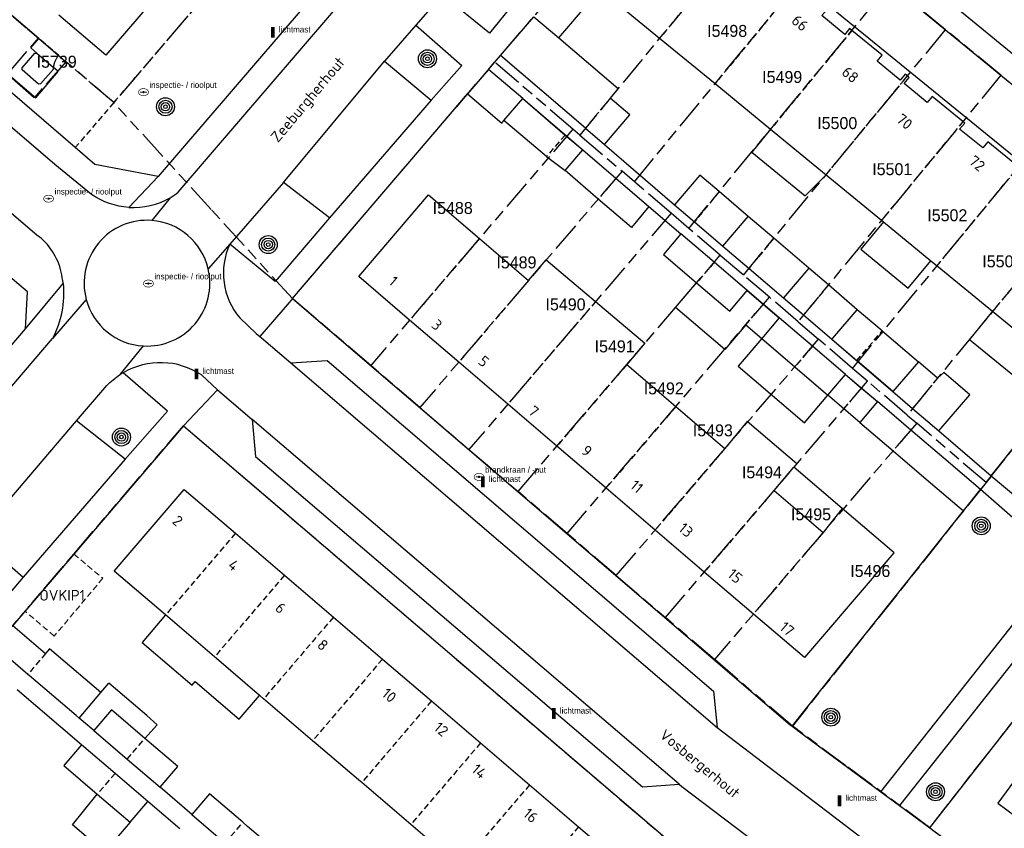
# Model space of a CAD drawing. Extents: x 168491 to 169507, y 481494 to 482503.
# Tile 77 of 108: x 169283 to 169365, y 481834 to 481901. Entities that reach past the tile are written whole.
import ezdxf
from ezdxf.enums import TextEntityAlignment as Align

# ---------------------------------------------------------------- set-up
doc = ezdxf.new("R2010")
doc.units = 0
doc.header["$LTSCALE"] = 0.5
doc.linetypes.add('KAD', pattern=[12, 5, -1, 2, -1, 2, -1])
doc.linetypes.add('STIPPELFIJN', pattern=[1.5, 1, -0.5])
doc.layers.get('0').update_dxf_attribs({"linetype": 'CONTINUOUS'})
for name, color, linetype in [('G01', 3, 'KAD'), ('G_BTD', 3, 'CONTINUOUS'), ('G_GBIP1', 7, 'CONTINUOUS'), ('G_OBW', 7, 'CONTINUOUS'), ('G_PNDMV', 1, 'CONTINUOUS'), ('G_WGD', 2, 'CONTINUOUS'), ('NAR', 7, 'CONTINUOUS'), ('ORL', 7, 'CONTINUOUS'), ('OVKIP1', 7, 'CONTINUOUS'), ('PPAL', 7, 'CONTINUOUS'), ('PPUT', 7, 'CONTINUOUS'), ('PVGO', 7, 'CONTINUOUS'), ('Z01', 2, 'CONTINUOUS')]:
    doc.layers.add(name, color=color, linetype=linetype)
doc.layers.add('OBWVM', color=7, linetype='CONTINUOUS', lineweight=70)
doc.styles.add('ISO', font='isocpeur.ttf', dxfattribs={"height": 1})

# ---------------------------------------------------------------- blocks, each defined once
blk = doc.blocks.new('put')
at = {"linetype": 'ByBlock', "lineweight": -2}
h = blk.add_hatch(color=0, dxfattribs=at)
h.dxf.hatch_style = 1
edge = h.paths.add_edge_path()
edge.add_spline(control_points=[(0.442, 0), (0.442, 0.043), (0.43, 0.087), (0.364, 0.201), (0.283, 0.258), (0.091, 0.323), (-0.019, 0.329), (-0.222, 0.288), (-0.313, 0.241), (-0.416, 0.124), (-0.441, 0.064), (-0.443, -0.058), (-0.419, -0.119), (-0.335, -0.218), (-0.276, -0.257), (-0.097, -0.325), (0.037, -0.332), (0.27, -0.27), (0.37, -0.201), (0.433, -0.076), (0.442, -0.038), (0.442, 0)], knot_values=[0, 0, 0, 0, 0.380029, 0.380029, 1.118666, 1.118666, 1.857303, 1.857303, 2.59594, 2.59594, 3.13294, 3.13294, 3.66994, 3.66994, 4.20694, 4.20694, 5.079565, 5.079565, 5.952189, 5.952189, 6.283185, 6.283185, 6.283185, 6.283185], degree=3, periodic=0)
edge = h.paths.add_edge_path(flags=16)
edge.add_ellipse((0, 0), major_axis=(0.392, 0), ratio=0.689655, start_angle=0, end_angle=360)
h = blk.add_hatch(color=0, dxfattribs=at)
h.dxf.hatch_style = 1
h.paths.add_polyline_path([(-0.1, 0, -0.096396), (-0.093, 0.037), (-0.25, 0.037, 1), (-0.25, -0.037), (-0.093, -0.037, -0.096396)])
at = {"linetype": 'ByBlock', "lineweight": -2, "true_color": 0x681648}
h = blk.add_hatch(color=219, dxfattribs=at)
h.dxf.hatch_style = 1
h.paths.add_polyline_path([(0.1, 0, 1), (-0.1, 0, 1)])
at = {"linetype": 'ByBlock', "lineweight": -2}
h = blk.add_hatch(color=0, dxfattribs=at)
h.dxf.hatch_style = 1
h.paths.add_polyline_path([(0.25, 0.037), (0.093, 0.037, -0.096396), (0.1, 0, -0.096396), (0.093, -0.037), (0.25, -0.037, 1)])
at = {"color": 0, "linetype": 'ByBlock', "lineweight": -2}
blk.add_attdef('PUT', (0.5, 0.35), '', height=0.5, dxfattribs=at)
blk = doc.blocks.new('PAAL')
at = {"linetype": 'ByBlock', "lineweight": -2}
h = blk.add_hatch(color=0, dxfattribs=at)
h.dxf.hatch_style = 1
h.paths.add_polyline_path([(0.15, 0.8), (-0.15, 0.8), (-0.15, -0.1), (0, -0.1, -0.414214), (-0.1, 0, -1), (0.1, 0, -0.414214), (0, -0.1), (0.15, -0.1)])
at = {"linetype": 'ByBlock', "lineweight": -2, "true_color": 0x681648}
h = blk.add_hatch(color=219, dxfattribs=at)
h.dxf.hatch_style = 1
h.paths.add_polyline_path([(-0.1, 0, 1), (0.1, 0, 1)])
at = {"color": 0, "linetype": 'ByBlock', "lineweight": -2}
blk.add_attdef('PAAL', (0.5, 0.35), '', height=0.5, dxfattribs=at)
blk = doc.blocks.new('BOOM')
at = {"color": 0}
for radius in [0.75, 0.55, 0.35, 0.15]:
    blk.add_circle((0, 0), radius, dxfattribs=at)

msp = doc.modelspace()

# ---------------------------------------------------------------- linework, layer by layer
at = {"layer": 'G01'}
for p, q in [((169345.987, 481911.817), (169329.343, 481891.6)), ((169333.904, 481887.699), (169350.626, 481908.013)), ((169338.464, 481883.799), (169355.267, 481904.208)), ((169359.906, 481900.403), (169355.267, 481904.208)), ((169343.025, 481879.898), (169359.906, 481900.403)), ((169364.545, 481896.599), (169359.906, 481900.403)), ((169290.388, 481894.32), (169286.395, 481897.734)), ((169328.771, 481892.089), (169322.215, 481897.697)), ((169364.545, 481896.599), (169347.585, 481875.998)), ((169364.545, 481896.599), (169369.185, 481892.794)), ((169352.146, 481872.097), (169369.185, 481892.794)), ((169328.771, 481892.089), (169311.87, 481872.331)), ((169329.343, 481891.6), (169328.771, 481892.089)), ((169329.343, 481891.6), (169332.875, 481888.579)), ((169373.825, 481888.989), (169356.707, 481868.197)), ((169332.875, 481888.579), (169315.973, 481868.821)), ((169333.904, 481887.699), (169332.875, 481888.579)), ((169336.979, 481885.069), (169333.904, 481887.699)), ((169336.979, 481885.069), (169320.077, 481865.311)), ((169338.464, 481883.799), (169336.979, 481885.069)), ((169341.082, 481881.559), (169338.464, 481883.799)), ((169363.297, 481862.56), (169380.18, 481883.778)), ((169324.181, 481861.801), (169341.082, 481881.559)), ((169341.082, 481881.559), (169343.025, 481879.898)), ((169345.186, 481878.05), (169343.025, 481879.898)), ((169311.87, 481872.331), (169305.321, 481877.932)), ((169328.285, 481858.291), (169345.186, 481878.05)), ((169347.585, 481875.998), (169345.186, 481878.05)), ((169347.585, 481875.998), (169349.29, 481874.54)), ((169332.388, 481854.781), (169349.29, 481874.54)), ((169352.146, 481872.097), (169349.29, 481874.54)), ((169315.973, 481868.821), (169311.87, 481872.331)), ((169353.394, 481871.03), (169352.146, 481872.097)), ((169336.492, 481851.271), (169353.394, 481871.03)), ((169356.707, 481868.197), (169353.394, 481871.03)), ((169315.973, 481868.821), (169320.077, 481865.311)), ((169356.707, 481868.197), (169357.498, 481867.52)), ((169357.498, 481867.52), (169340.596, 481847.761)), ((169363.297, 481862.56), (169357.498, 481867.52)), ((169320.077, 481865.311), (169324.181, 481861.801)), ((169363.297, 481862.56), (169347.106, 481842.192)), ((169328.285, 481858.291), (169324.181, 481861.801)), ((169332.388, 481854.781), (169328.285, 481858.291)), ((169332.388, 481854.781), (169336.492, 481851.271)), ((169358.587, 481833.692), (169374.665, 481854.201)), ((169340.596, 481847.761), (169336.492, 481851.271)), ((169347.106, 481842.192), (169340.596, 481847.761))]:
    msp.add_line(p, q, dxfattribs=at)
for points in [[(169220.375, 481954.196), (169231.013, 481945.098), (169283.191, 481900.475), (169284.1, 481899.697)], [(169323.737, 481933.316), (169290.388, 481894.32)], [(169322.215, 481897.697), (169322.708, 481898.24), (169333.226, 481910.506), (169339.115, 481917.452), (169345.987, 481911.817)], [(169286.395, 481897.734), (169283.75, 481894.718), (169281.496, 481896.684), (169284.1, 481899.697)], [(169284.1, 481899.697), (169284.895, 481899.017), (169286.395, 481897.734)], [(169305.321, 481877.932), (169315.132, 481889.384), (169321.715, 481897.079), (169322.215, 481897.697)], [(169305.321, 481877.932), (169298.533, 481885.381), (169290.388, 481894.32)], [(169358.587, 481833.692), (169351.59, 481838.873), (169347.106, 481842.192)], [(169358.587, 481833.692), (169358.964, 481833.412), (169394.329, 481807.127), (169403.351, 481819.276), (169408.05, 481825.58), (169409.406, 481827.412), (169409.851, 481828.035)]]:
    msp.add_lwpolyline(points, dxfattribs=at)
msp.add_lwpolyline([(169296.222, 481867.29), (169338.781, 481830.894), (169306.257, 481792.865), (169263.681, 481829.241), (169272.866, 481839.963), (169287.057, 481856.574)], close=True, dxfattribs=at)
at = {"layer": 'G_BTD', "linetype": 'STIPPELFIJN', "lineweight": -3, "transparency": 33554687}
for points in [[(169314.613, 481922.647), (169290.388, 481894.32)], [(169290.388, 481894.32), (169284.124, 481899.677)], [(169290.388, 481894.32), (169287.172, 481890.559)]]:
    msp.add_lwpolyline(points, dxfattribs=at)
at = {"layer": 'G_BTD', "linetype": 'Continuous', "lineweight": 25, "transparency": 33554687}
for points in [[(169363.727, 481863.1), (169372.543, 481874.18), (169380.198, 481883.801)], [(169347.095, 481842.179), (169356.556, 481854.08), (169361.402, 481860.176)], [(169358.607, 481833.677), (169374.183, 481853.585)]]:
    msp.add_lwpolyline(points, dxfattribs=at)
at = {"layer": 'G_GBIP1', "linetype": 'Continuous', "lineweight": 25, "transparency": 33554687}
for points in [[(169372.705, 481883.429), (169372.99, 481883.776), (169340.917, 481909.965), (169340.703, 481909.691)], [(169327.588, 481899.714), (169330.236, 481902.832), (169328.167, 481904.607)], [(169324.585, 481894.647), (169328.107, 481891.599)], [(169326.558, 481889.812), (169323.004, 481892.82)], [(169328.107, 481891.599), (169329.591, 481890.365)], [(169345.292, 481892.092), (169343.72, 481890.176), (169348.176, 481886.519), (169349.93, 481888.286)], [(169326.558, 481889.812), (169328.119, 481888.627)], [(169345.556, 481882.973), (169343.417, 481884.792)], [(169354.725, 481884.351), (169352.837, 481882.05), (169356.8, 481878.798), (169358.688, 481881.099)], [(169348.498, 481880.471), (169345.556, 481882.973)], [(169341.296, 481882.317), (169343.484, 481880.456)], [(169343.484, 481880.456), (169346.373, 481878)], [(169343.206, 481875.726), (169341.455, 481873.682), (169337.352, 481877.197), (169339.097, 481879.239)], [(169344.675, 481877.466), (169343.337, 481878.612)], [(169346.012, 481876.321), (169344.675, 481877.466)], [(169354.615, 481875.221), (169352.528, 481877.003)], [(169363.845, 481876.867), (169361.914, 481874.514), (169366.719, 481870.571), (169368.65, 481872.924)], [(169343.206, 481875.726), (169344.543, 481874.58)], [(169354.615, 481875.221), (169357.638, 481872.638)], [(169344.543, 481874.58), (169342.569, 481872.271), (169348.11, 481867.535), (169350.084, 481869.844)], [(169350.402, 481874.532), (169352.489, 481872.75)], [(169355.514, 481870.165), (169352.489, 481872.75)], [(169351.55, 481871.587), (169352.89, 481870.449)], [(169352.89, 481870.449), (169354.218, 481869.321)], [(169351.416, 481868.712), (169350.084, 481869.844)], [(169352.748, 481867.581), (169351.416, 481868.712)], [(169351.274, 481860.39), (169347.241, 481863.838)], [(169294.72, 481851.482), (169292.753, 481849.183), (169296.936, 481845.605), (169297.201, 481845.914), (169300.878, 481842.768), (169302.58, 481844.76)], [(169289.312, 481844.988), (169289.978, 481845.774)], [(169293.147, 481843.07), (169289.978, 481845.774)], [(169292.989, 481841.16), (169294.007, 481842.302), (169293.147, 481843.07)], [(169288.715, 481841.813), (169287.499, 481842.85)], [(169291.759, 481834.154), (169289.613, 481831.648), (169286.949, 481833.929), (169289.015, 481836.504)]]:
    msp.add_lwpolyline(points, dxfattribs=at)
at = {"layer": 'G_GBIP1', "linetype": 'STIPPELFIJN', "lineweight": -3, "transparency": 33554687}
for points in [[(169328.107, 481891.599), (169326.558, 481889.812)], [(169345.556, 481882.973), (169343.484, 481880.456)], [(169343.206, 481875.726), (169344.675, 481877.466)], [(169352.489, 481872.75), (169354.615, 481875.221)], [(169351.416, 481868.712), (169352.89, 481870.449)]]:
    msp.add_lwpolyline(points, dxfattribs=at)
at = {"layer": 'G_OBW', "linetype": 'Continuous', "lineweight": 25, "transparency": 33554687}
for points in [[(169285.318, 481897.266), (169285.329, 481897.079), (169284.274, 481895.876), (169284.106, 481895.868), (169282.746, 481897.054), (169282.726, 481897.22), (169283.782, 481898.442)], [(169283.782, 481898.442), (169283.953, 481898.453)], [(169283.953, 481898.453), (169285.318, 481897.266)]]:
    msp.add_lwpolyline(points, dxfattribs=at)
at = {"layer": 'G_PNDMV', "linetype": 'Continuous', "lineweight": 25, "transparency": 33554687}
for points in [[(169340.703, 481909.691), (169337.531, 481912.294), (169334.551, 481908.658), (169335.071, 481908.222), (169333.501, 481906.318), (169333.447, 481906.363), (169331.211, 481903.647), (169336.015, 481899.705)], [(169352.089, 481900.348), (169351.897, 481900.505), (169351.482, 481899.998), (169349.559, 481901.586), (169349.982, 481902.077), (169347.449, 481904.154)], [(169322.708, 481898.24), (169325.495, 481901.491)], [(169325.495, 481901.491), (169327.588, 481899.714)], [(169327.588, 481899.714), (169332.552, 481895.498), (169331.883, 481894.685)], [(169336.015, 481899.705), (169340.654, 481895.898)], [(169356.727, 481896.541), (169356.536, 481896.698), (169356.118, 481896.185), (169354.202, 481897.771), (169354.617, 481898.273), (169352.089, 481900.348)], [(169329.811, 481892.168), (169322.708, 481898.24)], [(169321.715, 481897.079), (169319.946, 481895.034)], [(169324.585, 481894.647), (169321.715, 481897.079)], [(169361.361, 481892.731), (169358.803, 481894.837), (169358.385, 481894.329), (169356.458, 481895.905), (169356.877, 481896.418), (169356.727, 481896.541)], [(169340.654, 481895.898), (169345.292, 481892.092)], [(169319.946, 481895.034), (169322.816, 481892.602), (169323.004, 481892.82)], [(169323.004, 481892.82), (169324.585, 481894.647)], [(169331.394, 481890.812), (169333.515, 481893.287), (169331.883, 481894.685)], [(169366.005, 481888.931), (169363.435, 481891.036), (169363.015, 481890.523), (169361.089, 481892.104), (169361.522, 481892.598), (169361.361, 481892.731)], [(169329.811, 481892.168), (169331.394, 481890.812)], [(169345.292, 481892.092), (169349.93, 481888.286)], [(169328.119, 481888.627), (169329.591, 481890.365)], [(169329.591, 481890.365), (169332.366, 481887.984)], [(169330.886, 481886.253), (169328.119, 481888.627)], [(169340.992, 481886.869), (169339.382, 481888.248), (169337.261, 481885.773)], [(169349.93, 481888.286), (169354.568, 481884.48)], [(169332.366, 481887.984), (169335.123, 481885.619)], [(169315.121, 481876.132), (169310.86, 481879.777), (169316.69, 481886.594), (169320.953, 481882.949)], [(169343.417, 481884.792), (169340.992, 481886.869)], [(169335.123, 481885.619), (169333.651, 481883.881), (169330.886, 481886.253)], [(169337.261, 481885.773), (169338.92, 481884.352)], [(169338.92, 481884.352), (169341.296, 481882.317)], [(169341.296, 481882.317), (169343.417, 481884.792)], [(169354.568, 481884.48), (169354.725, 481884.351)], [(169354.725, 481884.351), (169358.688, 481881.099)], [(169337.795, 481883.346), (169336.327, 481881.605), (169339.097, 481879.239)], [(169340.578, 481880.969), (169337.795, 481883.346)], [(169320.953, 481882.949), (169325.057, 481879.44)], [(169325.057, 481879.44), (169326.529, 481881.161), (169330.66, 481877.682)], [(169343.337, 481878.612), (169340.578, 481880.969)], [(169358.688, 481881.099), (169359.207, 481880.673)], [(169348.498, 481880.471), (169346.373, 481878)], [(169350.119, 481879.076), (169348.498, 481880.471)], [(169359.207, 481880.673), (169363.845, 481876.867)], [(169339.097, 481879.239), (169341.869, 481876.871)], [(169341.869, 481876.871), (169343.337, 481878.612)], [(169352.528, 481877.003), (169350.119, 481879.076)], [(169330.66, 481877.682), (169334.79, 481874.203), (169333.266, 481872.422)], [(169346.373, 481878), (169348.047, 481876.559)], [(169350.402, 481874.532), (169350.487, 481874.631), (169352.528, 481877.003)], [(169363.845, 481876.867), (169368.65, 481872.924)], [(169319.225, 481872.622), (169315.121, 481876.132)], [(169346.012, 481876.321), (169344.543, 481874.58)], [(169348.785, 481873.95), (169346.012, 481876.321)], [(169348.047, 481876.559), (169350.402, 481874.532)], [(169344.543, 481874.58), (169347.305, 481872.219)], [(169351.55, 481871.587), (169348.785, 481873.95)], [(169323.328, 481869.112), (169319.225, 481872.622)], [(169357.638, 481872.638), (169355.514, 481870.165)], [(169359.234, 481871.267), (169357.638, 481872.638)], [(169333.266, 481872.422), (169337.37, 481868.912)], [(169347.305, 481872.219), (169350.084, 481869.844)], [(169359.351, 481866.868), (169361.946, 481869.882), (169359.77, 481871.756), (169359.234, 481871.267)], [(169350.084, 481869.844), (169351.55, 481871.587)], [(169355.514, 481870.165), (169357.162, 481868.75)], [(169354.218, 481869.321), (169352.748, 481867.581)], [(169357.001, 481866.939), (169354.218, 481869.321)], [(169327.432, 481865.601), (169323.328, 481869.112)], [(169337.37, 481868.912), (169341.474, 481865.403)], [(169357.162, 481868.75), (169359.351, 481866.868)], [(169347.241, 481863.838), (169347.471, 481864.107), (169343.328, 481867.648), (169341.474, 481865.403)], [(169352.748, 481867.581), (169355.521, 481865.208)], [(169362.82, 481861.96), (169359.756, 481864.582), (169357.001, 481866.939)], [(169331.535, 481862.091), (169327.432, 481865.601)], [(169355.521, 481865.208), (169358.286, 481862.842), (169361.402, 481860.176)], [(169345.579, 481861.894), (169347.241, 481863.838)], [(169294.72, 481851.482), (169290.429, 481855.151), (169296.268, 481861.975), (169300.556, 481858.309)], [(169335.639, 481858.581), (169331.535, 481862.091)], [(169345.579, 481861.894), (169349.683, 481858.384)], [(169361.402, 481860.176), (169362.82, 481861.96)], [(169351.274, 481860.39), (169349.683, 481858.384)], [(169353.947, 481854.739), (169355.61, 481856.684), (169351.274, 481860.39)], [(169339.742, 481855.071), (169335.639, 481858.581)], [(169300.556, 481858.309), (169304.655, 481854.805)], [(169304.655, 481854.805), (169308.753, 481851.301)], [(169343.846, 481851.56), (169339.742, 481855.071)], [(169353.947, 481854.739), (169348.109, 481847.914), (169343.846, 481851.56)], [(169298.817, 481847.977), (169294.72, 481851.482)], [(169308.753, 481851.301), (169312.851, 481847.797)], [(169281.952, 481850.602), (169284.696, 481848.263)], [(169283.208, 481846.517), (169280.466, 481848.854)], [(169289.312, 481844.988), (169285.021, 481848.645), (169284.696, 481848.263)], [(169302.58, 481844.76), (169298.986, 481847.832), (169298.817, 481847.977)], [(169312.851, 481847.797), (169316.95, 481844.293)], [(169283.327, 481846.415), (169283.208, 481846.517)], [(169287.239, 481843.071), (169283.327, 481846.415)], [(169287.499, 481842.85), (169289.312, 481844.988)], [(169302.915, 481844.473), (169302.613, 481844.732), (169302.58, 481844.76)], [(169307.013, 481840.968), (169302.915, 481844.473)], [(169316.95, 481844.293), (169321.048, 481840.789)], [(169287.499, 481842.85), (169287.239, 481843.071)], [(169290.196, 481843.546), (169288.715, 481841.813)], [(169292.989, 481841.16), (169290.196, 481843.546)], [(169374.159, 481839.602), (169369.613, 481842.982), (169364.278, 481835.759), (169368.801, 481832.396)], [(169288.715, 481841.813), (169291.507, 481839.428)], [(169287.706, 481840.628), (169286.223, 481838.896), (169289.015, 481836.504)], [(169290.497, 481838.238), (169287.706, 481840.628)], [(169294.255, 481837.08), (169295.736, 481838.814), (169292.989, 481841.16)], [(169307.314, 481840.71), (169307.013, 481840.968)], [(169310.852, 481837.686), (169307.314, 481840.71)], [(169321.048, 481840.789), (169325.146, 481837.285)], [(169291.507, 481839.428), (169294.255, 481837.08)], [(169293.242, 481835.886), (169290.497, 481838.238)], [(169311.111, 481837.464), (169310.852, 481837.686)], [(169315.209, 481833.959), (169311.111, 481837.464)], [(169325.146, 481837.285), (169329.245, 481833.781)], [(169289.015, 481836.504), (169291.759, 481834.154)], [(169301.182, 481834.147), (169298.399, 481836.526), (169296.918, 481834.793)], [(169291.759, 481834.154), (169293.242, 481835.886)], [(169296.918, 481834.793), (169299.701, 481832.414)], [(169302.464, 481830.052), (169303.945, 481831.786), (169301.58, 481833.807), (169301.182, 481834.147)], [(169319.307, 481830.455), (169315.209, 481833.959)], [(169329.245, 481833.781), (169333.533, 481830.115), (169327.696, 481823.28)]]:
    msp.add_lwpolyline(points, dxfattribs=at)
at = {"layer": 'G_PNDMV', "linetype": 'STIPPELFIJN', "lineweight": -3, "transparency": 33554687}
for points in [[(169342.812, 481907.96), (169336.015, 481899.705)], [(169347.449, 481904.154), (169340.654, 481895.898)], [(169352.089, 481900.348), (169345.292, 481892.092)], [(169349.93, 481888.286), (169356.727, 481896.541)], [(169331.883, 481894.685), (169329.811, 481892.168)], [(169361.361, 481892.731), (169354.568, 481884.48)], [(169359.207, 481880.673), (169366.005, 481888.931)], [(169332.366, 481887.984), (169330.886, 481886.253)], [(169340.992, 481886.869), (169338.92, 481884.352)], [(169370.64, 481885.121), (169363.845, 481876.867)], [(169320.953, 481882.949), (169315.121, 481876.132)], [(169340.578, 481880.969), (169339.097, 481879.239)], [(169325.057, 481879.44), (169319.225, 481872.622)], [(169350.119, 481879.076), (169348.047, 481876.559)], [(169330.66, 481877.682), (169329.162, 481875.931)], [(169329.162, 481875.931), (169323.328, 481869.112)], [(169348.785, 481873.95), (169347.305, 481872.219)], [(169333.266, 481872.422), (169327.432, 481865.601)], [(169359.234, 481871.267), (169357.162, 481868.75)], [(169337.37, 481868.912), (169331.535, 481862.091)], [(169357.001, 481866.939), (169355.521, 481865.208)], [(169341.474, 481865.403), (169335.639, 481858.581)], [(169345.579, 481861.894), (169339.742, 481855.071)], [(169300.556, 481858.309), (169294.72, 481851.482)], [(169349.683, 481858.384), (169343.846, 481851.56)], [(169304.655, 481854.805), (169298.817, 481847.977)], [(169308.753, 481851.301), (169302.915, 481844.473)], [(169284.696, 481848.263), (169283.208, 481846.517)], [(169312.851, 481847.797), (169307.013, 481840.968)], [(169316.95, 481844.293), (169311.111, 481837.464)], [(169291.507, 481839.428), (169292.989, 481841.16)], [(169321.048, 481840.789), (169315.209, 481833.959)], [(169290.497, 481838.238), (169289.015, 481836.504)], [(169325.146, 481837.285), (169319.307, 481830.455)], [(169299.701, 481832.414), (169301.182, 481834.147)], [(169329.245, 481833.781), (169323.404, 481826.95)]]:
    msp.add_lwpolyline(points, dxfattribs=at)
at = {"layer": 'G_WGD', "linetype": 'Continuous', "lineweight": 25, "transparency": 33554687}
for points in [[(169328.509, 481928.227), (169294.093, 481888.137)], [(169339.115, 481917.452), (169353.465, 481905.698), (169380.198, 481883.801)], [(169301.452, 481911.938), (169289.716, 481898.283), (169285.804, 481901.631)], [(169359.205, 481907.973), (169357.082, 481905.337), (169375.85, 481889.948), (169377.951, 481892.569), (169359.205, 481907.973)], [(169284.124, 481899.677), (169280.894, 481902.439)], [(169315.651, 481900.784), (169313.015, 481897.764)], [(169315.651, 481900.784), (169319.488, 481897.426), (169316.924, 481894.525)], [(169283.953, 481898.453), (169283.451, 481898.889), (169284.124, 481899.677)], [(169280.934, 481895.946), (169281.562, 481896.68), (169283.865, 481894.711), (169285.741, 481896.904), (169285.318, 481897.266)], [(169313.015, 481897.764), (169316.924, 481894.525)], [(169287.172, 481890.559), (169280.934, 481895.946)], [(169305.321, 481877.932), (169315.132, 481889.384), (169319.946, 481895.034)], [(169324.585, 481894.647), (169329.591, 481890.365)], [(169331.394, 481890.812), (169337.261, 481885.773)], [(169294.093, 481888.137), (169288.822, 481889.134), (169287.172, 481890.559)], [(169304.565, 481887.638), (169300.094, 481882.485)], [(169308.427, 481884.668), (169304.565, 481887.638)], [(169335.123, 481885.619), (169337.795, 481883.346)], [(169308.427, 481884.668), (169303.878, 481879.367), (169300.094, 481882.485)], [(169283.013, 481875.412), (169283.171, 481878.493), (169279.512, 481881.59)], [(169343.337, 481878.612), (169346.012, 481876.321)], [(169305.321, 481877.932), (169346.937, 481842.299), (169347.095, 481842.179)], [(169363.727, 481863.1), (169370.733, 481857.233), (169387.088, 481878.253)], [(169264.238, 481863.755), (169264.293, 481863.708), (169264.344, 481863.665), (169269.414, 481859.452), (169283.013, 481875.412)], [(169350.402, 481874.532), (169352.618, 481872.639)], [(169352.618, 481872.639), (169355.514, 481870.165)], [(169291.33, 481864.495), (169294.892, 481868.531), (169291.181, 481871.734)], [(169351.55, 481871.587), (169354.218, 481869.321)], [(169287.269, 481867.712), (169289.813, 481870.663)], [(169291.33, 481864.495), (169287.269, 481867.712)], [(169296.222, 481867.29), (169287.058, 481856.573), (169281.952, 481850.602)], [(169296.222, 481867.29), (169338.792, 481830.907)], [(169359.351, 481866.868), (169363.727, 481863.1)], [(169354.493, 481836.71), (169369.723, 481855.954), (169362.82, 481861.96)], [(169278.984, 481857.985), (169282.827, 481854.638)], [(169374.183, 481853.585), (169371.766, 481855.394), (169356.063, 481835.552)], [(169282.827, 481854.638), (169279.837, 481851.147), (169275.998, 481854.492)], [(169287.706, 481840.628), (169282.315, 481845.237)], [(169347.095, 481842.179), (169348.004, 481841.493), (169354.493, 481836.71)], [(169296.918, 481834.793), (169294.255, 481837.08)], [(169295.913, 481833.617), (169293.242, 481835.886)], [(169356.063, 481835.552), (169358.607, 481833.677)], [(169358.607, 481833.677), (169394.327, 481807.128)]]:
    msp.add_lwpolyline(points, dxfattribs=at)
at = {"layer": 'G_WGD', "lineweight": -3, "transparency": 33554687}
for points in [[(169295.767, 481886.813), (169310.993, 481904.588), (169330.231, 481926.754)], [(169317.879, 481903.335), (169317.444, 481902.837), (169315.651, 481900.784)], [(169323.837, 481902.612), (169321.802, 481900.129), (169317.879, 481903.335)], [(169321.715, 481897.079), (169322.708, 481898.24)], [(169304.565, 481887.638), (169313.015, 481897.764)], [(169288.54, 481886.634), (169285.463, 481889.138), (169276.06, 481897.184)], [(169316.924, 481894.525), (169308.427, 481884.668)], [(169283.974, 481883.245), (169282.427, 481884.532), (169278.811, 481887.649)], [(169294.093, 481888.137), (169291.659, 481885.551)], [(169295.099, 481886.365), (169293.577, 481884.458)], [(169300.094, 481882.485), (169298.286, 481880.412)], [(169283.013, 481875.412), (169286.153, 481879.2)], [(169288.09, 481877.851), (169285.266, 481874.583)], [(169305.321, 481877.932), (169305.044, 481877.609), (169302.604, 481874.756)], [(169300.919, 481876.326), (169302.288, 481875.023), (169302.604, 481874.756)], [(169254.724, 481838.827), (169285.266, 481874.583)], [(169302.604, 481874.756), (169302.735, 481874.645), (169305.199, 481872.564)], [(169290.919, 481871.574), (169292.862, 481873.97)], [(169305.199, 481872.564), (169308.217, 481872.756), (169340.53, 481845.106), (169340.816, 481842.08)], [(169305.199, 481872.564), (169340.816, 481842.08)], [(169299.063, 481870.298), (169297.714, 481871.558)], [(169296.222, 481867.29), (169299.063, 481870.298)], [(169299.063, 481870.298), (169301.971, 481867.819)], [(169278.984, 481857.985), (169287.269, 481867.712)], [(169301.971, 481867.819), (169302.24, 481864.741), (169334.58, 481837.123), (169337.639, 481837.331)], [(169337.639, 481837.331), (169301.971, 481867.819)], [(169291.33, 481864.495), (169282.827, 481854.638)], [(169363.727, 481863.1), (169363.664, 481862.996), (169363.309, 481862.55), (169362.82, 481861.96)], [(169340.816, 481842.08), (169359.047, 481828.165)], [(169337.639, 481837.331), (169337.872, 481837.136), (169355.928, 481823.465)], [(169354.493, 481836.71), (169356.063, 481835.552)]]:
    msp.add_lwpolyline(points, dxfattribs=at)
for points in [[(169291.659, 481885.551, -0.137548), (169288.54, 481886.634)], [(169295.099, 481886.365, 0.0324117), (169295.767, 481886.813)], [(169291.659, 481885.551, 0.1476609), (169295.099, 481886.365)], [(169293.577, 481884.458, 0.518106), (169288.09, 481877.851)], [(169298.286, 481880.412, 0.3267704), (169293.577, 481884.458)], [(169285.996, 481880.144, 0.1786175), (169283.974, 481883.245)], [(169300.094, 481882.485, 0.2927314), (169300.919, 481876.326)], [(169286.153, 481879.2, 0.0285176), (169285.996, 481880.144)], [(169292.862, 481873.97, 0.5010947), (169298.286, 481880.412)], [(169286.153, 481879.2, -0.1487584), (169285.266, 481874.583)], [(169288.09, 481877.851, 0.3232522), (169292.862, 481873.97)], [(169297.714, 481871.558, 0.2828683), (169291.181, 481871.734)]]:
    msp.add_lwpolyline(points, format="xyb", dxfattribs=at)
at = {"layer": 'G_WGD', "linetype": 'Continuous', "lineweight": 25, "transparency": 33554687}
for points in [[(169291.181, 481871.734, 0.0089555), (169290.919, 481871.574)], [(169289.813, 481870.663, -0.0570098), (169290.919, 481871.574)]]:
    msp.add_lwpolyline(points, format="xyb", dxfattribs=at)
at = {"layer": 'OBWVM', "linetype": 'STIPPELFIJN', "lineweight": 13, "transparency": 33554687}
msp.add_lwpolyline([(169287.058, 481856.573), (169289.473, 481854.548), (169285.418, 481849.712), (169282.976, 481851.8), (169287.058, 481856.573)], dxfattribs=at)

# ---------------------------------------------------------------- block references
at = {"layer": 'PPAL', "linetype": 'Continuous', "lineweight": 13, "transparency": 33554687}
for p in [(169303.693, 481899.828), (169297.298, 481871.279), (169321.238, 481862.257), (169327.173, 481842.892), (169351.049, 481835.595)]:
    msp.add_blockref('PAAL', p, dxfattribs=at).add_auto_attribs({'PAAL': 'lichtmast'})
at = {"layer": 'PPUT', "linetype": 'Continuous', "lineweight": 13, "transparency": 33554687}
for p, values in [((169292.873, 481895.189), {'PUT': 'inspectie- / rioolput'}), ((169284.946, 481886.281), {'PUT': 'inspectie- / rioolput'}), ((169293.288, 481879.187), {'PUT': 'inspectie- / rioolput'}), ((169320.92, 481863.02), {'PUT': 'brandkraan / -put'})]:
    msp.add_blockref('put', p, dxfattribs=at).add_auto_attribs(values)
at = {"layer": 'PVGO', "linetype": 'Continuous', "lineweight": 0, "transparency": 33554687}
for p in [(169316.607, 481897.977), (169294.712, 481893.967), (169303.299, 481882.444), (169291.03, 481866.355), (169362.896, 481858.931), (169350.324, 481842.937), (169359.072, 481836.701)]:
    msp.add_blockref('BOOM', p, dxfattribs=at)

# ---------------------------------------------------------------- texts
at = {"layer": 'NAR', "linetype": 'Continuous', "lineweight": 25, "transparency": 33554687, "style": 'ISO'}
for s, rotation, p in [('66', 320.5, (169347.741, 481900.967)), ('68', 320.5, (169351.949, 481896.644)), ('70', 320.5, (169356.479, 481892.725)), ('72', 320.5, (169362.547, 481889.23)), ('1', 319.5, (169313.757, 481879.405)), ('3', 319.5, (169317.404, 481875.73)), ('5', 319.5, (169321.313, 481872.683)), ('7', 319.5, (169325.488, 481868.511)), ('9', 319.5, (169329.928, 481865.199)), ('11', 319.5, (169334.105, 481862.219)), ('2', 319.4, (169295.733, 481859.354)), ('13', 319.5, (169338.215, 481858.576)), ('4', 319.5, (169300.407, 481855.639)), ('15', 319.5, (169342.324, 481854.735)), ('6', 319.5, (169304.337, 481852.066)), ('17', 319.5, (169346.665, 481850.32)), ('8', 319.5, (169307.86, 481848.974)), ('10', 319.5, (169313.415, 481844.766)), ('12', 319.5, (169317.759, 481841.932)), ('14', 319.5, (169320.939, 481838.411)), ('16', 319.5, (169325.235, 481834.719))]:
    msp.add_text(s, height=0.9, rotation=rotation, dxfattribs=at).set_placement(p, align=Align.MIDDLE_CENTER)
at = {"layer": 'ORL', "linetype": 'Continuous', "lineweight": 25, "transparency": 33554687, "style": 'ISO'}
for s, rotation, p in [('Zeeburgherhout', 50, (169306.598, 481894.576)), ('Vosbergerhout', 320.5, (169339.384, 481839.05))]:
    msp.add_text(s, height=0.9, rotation=rotation, dxfattribs=at).set_placement(p, align=Align.MIDDLE_CENTER)
at = {"layer": 'OVKIP1', "linetype": 'Continuous', "lineweight": 70, "transparency": 33554687, "style": 'ISO'}
msp.add_text('OVKIP1', height=0.9, dxfattribs=at).set_placement((169286.084, 481853.129), align=Align.MIDDLE_CENTER)
at = {"layer": 'Z01', "ltscale": 0.5}
for s, p in [('I5498', (169339.9845, 481899.8058)), ('I5739', (169283.9455, 481897.2296)), ('I5499', (169344.5855, 481895.9546)), ('I5500', (169349.185, 481892.1006)), ('I5501', (169353.785, 481888.2485)), ('I5488', (169317.046, 481885.0016)), ('I5502', (169358.385, 481884.396)), ('I5489', (169322.3725, 481880.4554)), ('I5503', (169362.9855, 481880.5433)), ('I5490', (169326.476, 481876.945)), ('I5491', (169330.5795, 481873.4346)), ('I5492', (169334.6835, 481869.9252)), ('I5493', (169338.7875, 481866.4159)), ('I5494', (169342.891, 481862.9055)), ('I5495', (169346.995, 481859.3955)), ('I5496', (169351.9465, 481854.6557))]:
    msp.add_text(s, height=1, dxfattribs=at).set_placement(p)

doc.saveas('drawing.dxf')
